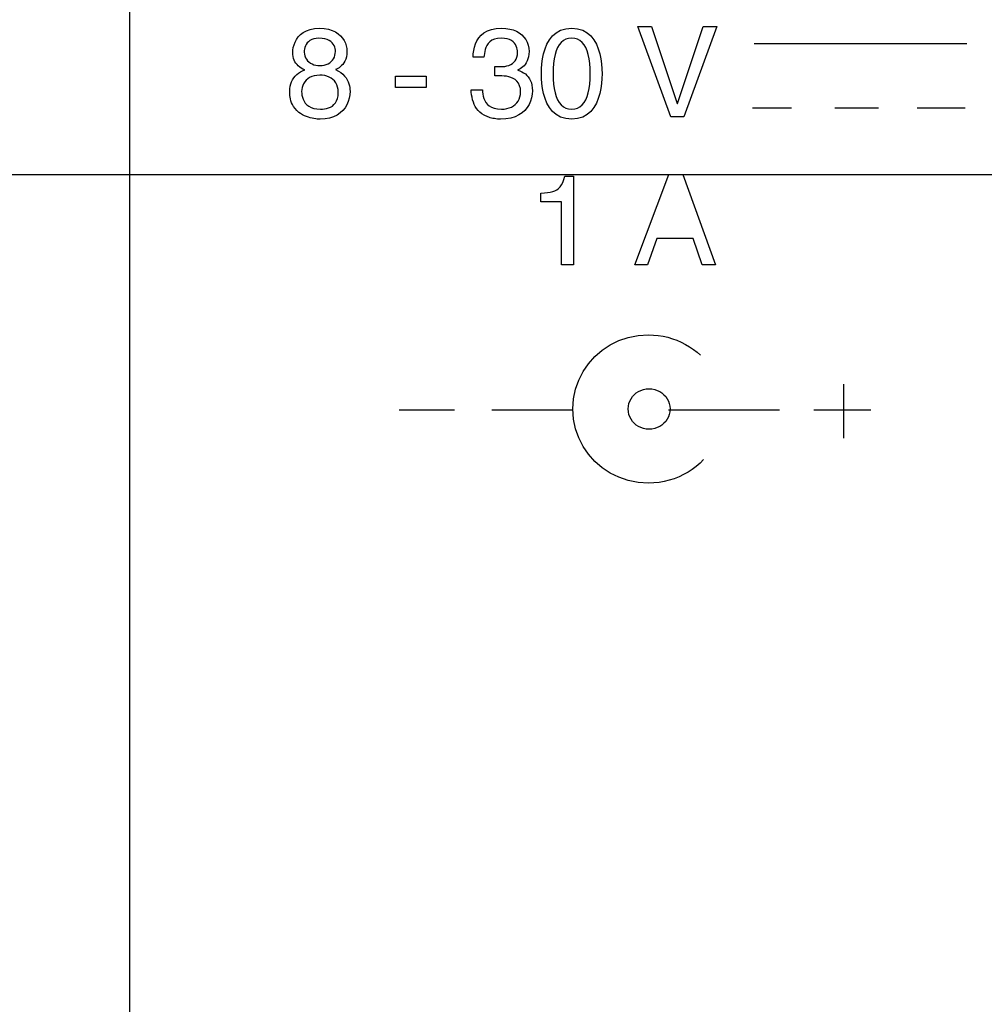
# Model space of a CAD drawing. Header units: inches. Extents: x 0 to 34, y 0 to 22.
# Tile 20 of 39: x 12.07 to 12.815, y 17.545 to 18.306. Entities that reach past the tile are written whole.
import ezdxf

# ---------------------------------------------------------------- set-up
doc = ezdxf.new("R2010")
doc.units = ezdxf.units.IN
doc.header["$LTSCALE"] = 1.87
doc.header["$MEASUREMENT"] = 0
doc.layers.get('0').update_dxf_attribs({"linetype": 'CONTINUOUS'})
for name, color, linetype in [('DATUMCURVES', 7, 'CONTINUOUS'), ('DETAIL', 7, 'CONTINUOUS'), ('DIMENSIONS', 7, 'CONTINUOUS')]:
    doc.layers.add(name, color=color, linetype=linetype)
doc.styles.get("Standard").update_dxf_attribs({"font": 'txt', "width": 0.8})
doc.dimstyles.new('DIMSTYLE_1', dxfattribs={"dimtxt": 0.125, "dimasz": 0.18, "dimexe": 0.18, "dimexo": 0.0625, "dimgap": 0.09, "dimtad": 0, "dimtih": 1, "dimtoh": 1, "dimzin": 4, "dimdsep": 46, "dimtxsty": 'STANDARD', "dimblk": '_FILLED', "dimblk1": '_FILLED', "dimblk2": '_FILLED', "dimcen": 0.09, "dimadec": 0, "dimazin": 0, "dimtfac": 1, "dimtofl": 0, "dimtmove": 0, "dimatfit": 3, "dimldrblk": '_FILLED', "dimfxl": 1, "dimtolj": 1, "dimtzin": 4, "dimarcsym": 0})
doc.dimstyles.get("Standard").update_dxf_attribs({"dimtxt": 0.125, "dimasz": 0.18, "dimexe": 0.18, "dimexo": 0.0625, "dimgap": 0.09, "dimtad": 0, "dimtih": 1, "dimtoh": 1, "dimdec": 3, "dimzin": 4, "dimdsep": 46, "dimtxsty": 'STANDARD', "dimblk": '_FILLED', "dimblk1": '_FILLED', "dimblk2": '_FILLED', "dimcen": 0.09, "dimadec": 0, "dimazin": 0, "dimtol": 1, "dimtp": 0.01, "dimtm": 0.01, "dimtfac": 1, "dimtdec": 3, "dimtofl": 0, "dimtmove": 0, "dimatfit": 3, "dimldrblk": '_FILLED', "dimfxl": 1, "dimtolj": 1, "dimtzin": 4, "dimarcsym": 0})

# ---------------------------------------------------------------- blocks, each defined once
blk = doc.blocks.new('*D15')
at = {"layer": 'DIMENSIONS', "color": 2, "linetype": 'CONTINUOUS'}
blk.add_line((13.56837, 18.18565), (11.17706, 18.18565), dxfattribs=at)
at = {"layer": 'DIMENSIONS', "color": 2, "linetype": 'CONTINUOUS', "insert": (10.91456, 18.24815), "char_height": 0.125, "width": 0.6, "attachment_point": 3, "line_spacing_factor": 0.9}
blk.add_mtext('1.18\\P[29.9]', dxfattribs=at)
blk = doc.blocks.new('_FILLED')
at = {"color": 0, "linetype": 'BYBLOCK'}
blk.add_solid([(0, 0), (-1, 0.1736), (-1, -0.1736)], dxfattribs=at)
blk = doc.blocks.new('*D17')
at = {"layer": 'DIMENSIONS', "color": 2, "linetype": 'CONTINUOUS'}
blk.add_line((13.7377, 16.35115), (11.17706, 16.35115), dxfattribs=at)
at = {"layer": 'DIMENSIONS', "color": 2, "linetype": 'CONTINUOUS', "insert": (10.91456, 16.41365), "char_height": 0.125, "width": 0.6, "attachment_point": 3, "line_spacing_factor": 0.9}
blk.add_mtext('3.01\\P[76.5]', dxfattribs=at)

msp = doc.modelspace()

# ---------------------------------------------------------------- linework, layer by layer
at = {"color": 7, "linetype": 'CONTINUOUS'}
msp.add_line((12.1543, 19.17115), (12.1543, 15.29815), dxfattribs=at)
at = {"layer": 'DATUMCURVES', "color": 40, "linetype": 'CONTINUOUS'}
for p, q in [((12.28657, 18.294), (12.28868, 18.29561)), ((12.28868, 18.29561), (12.29119, 18.29697)), ((12.29119, 18.29697), (12.29411, 18.298)), ((12.29411, 18.298), (12.29748, 18.29867)), ((12.29748, 18.29867), (12.30132, 18.2989)), ((12.30132, 18.2989), (12.30492, 18.29871)), ((12.30492, 18.29871), (12.30815, 18.29815)), ((12.30815, 18.29815), (12.31102, 18.29727)), ((12.31102, 18.29727), (12.31353, 18.29611)), ((12.31353, 18.29611), (12.31571, 18.2947)), ((12.42837, 18.29533), (12.43105, 18.29682)), ((12.43105, 18.29682), (12.43421, 18.29794)), ((12.43421, 18.29794), (12.43788, 18.29865)), ((12.43788, 18.29865), (12.44209, 18.2989)), ((12.44209, 18.2989), (12.44529, 18.29875)), ((12.44529, 18.29875), (12.44825, 18.29829)), ((12.44825, 18.29829), (12.45097, 18.29755)), ((12.45097, 18.29755), (12.45345, 18.29655)), ((12.45345, 18.29655), (12.45566, 18.2953)), ((12.4842, 18.29541), (12.48759, 18.29729)), ((12.48759, 18.29729), (12.49156, 18.29848)), ((12.49156, 18.29848), (12.49615, 18.2989)), ((12.49615, 18.2989), (12.50074, 18.29848)), ((12.50074, 18.29848), (12.50471, 18.29729)), ((12.50471, 18.29729), (12.5081, 18.29541)), ((12.57276, 18.23052), (12.54728, 18.30036)), ((12.54728, 18.30036), (12.55778, 18.30036)), ((12.55778, 18.30036), (12.57772, 18.24082)), ((12.57792, 18.24082), (12.59766, 18.30036)), ((12.60826, 18.30036), (12.58278, 18.23052)), ((12.59766, 18.30036), (12.60826, 18.30036)), ((12.28153, 18.28605), (12.28234, 18.28815)), ((12.28234, 18.28815), (12.28342, 18.29021)), ((12.28342, 18.29021), (12.28483, 18.29218)), ((12.28483, 18.29218), (12.28657, 18.294)), ((12.29266, 18.28852), (12.29171, 18.28751)), ((12.29381, 18.28942), (12.29266, 18.28852)), ((12.29519, 18.29016), (12.29381, 18.28942)), ((12.29681, 18.29073), (12.29519, 18.29016)), ((12.29869, 18.29109), (12.29681, 18.29073)), ((12.30083, 18.29122), (12.29869, 18.29109)), ((12.30319, 18.2911), (12.30083, 18.29122)), ((12.30525, 18.29075), (12.30319, 18.2911)), ((12.30705, 18.29021), (12.30525, 18.29075)), ((12.30859, 18.2895), (12.30705, 18.29021)), ((12.30988, 18.28865), (12.30859, 18.2895)), ((12.31096, 18.28768), (12.30988, 18.28865)), ((12.31571, 18.2947), (12.31756, 18.29309)), ((12.31756, 18.29309), (12.31909, 18.29131)), ((12.31909, 18.29131), (12.32032, 18.2894)), ((12.32032, 18.2894), (12.32126, 18.28741)), ((12.42174, 18.28678), (12.42285, 18.28921)), ((12.42285, 18.28921), (12.4243, 18.29147)), ((12.4243, 18.29147), (12.42613, 18.29353)), ((12.42613, 18.29353), (12.42837, 18.29533)), ((12.43293, 18.28847), (12.43164, 18.28714)), ((12.43455, 18.28959), (12.43293, 18.28847)), ((12.43652, 18.29046), (12.43455, 18.28959)), ((12.4389, 18.29102), (12.43652, 18.29046)), ((12.44171, 18.29122), (12.4389, 18.29102)), ((12.4441, 18.29108), (12.44171, 18.29122)), ((12.44619, 18.2907), (12.4441, 18.29108)), ((12.44799, 18.29011), (12.44619, 18.2907)), ((12.44952, 18.28933), (12.44799, 18.29011)), ((12.45081, 18.2884), (12.44952, 18.28933)), ((12.45186, 18.28735), (12.45081, 18.2884)), ((12.45566, 18.2953), (12.45761, 18.29381)), ((12.45761, 18.29381), (12.45928, 18.2921)), ((12.45928, 18.2921), (12.46067, 18.2902)), ((12.46067, 18.2902), (12.46177, 18.28811)), ((12.46177, 18.28811), (12.46256, 18.28585)), ((12.47706, 18.28667), (12.47897, 18.29001)), ((12.47897, 18.29001), (12.48134, 18.29295)), ((12.48134, 18.29295), (12.4842, 18.29541)), ((12.48807, 18.28791), (12.48659, 18.2861)), ((12.48977, 18.28934), (12.48807, 18.28791)), ((12.49168, 18.29038), (12.48977, 18.28934)), ((12.4938, 18.29101), (12.49168, 18.29038)), ((12.49615, 18.29122), (12.4938, 18.29101)), ((12.49849, 18.29101), (12.49615, 18.29122)), ((12.50062, 18.29038), (12.49849, 18.29101)), ((12.50253, 18.28934), (12.50062, 18.29038)), ((12.50422, 18.28791), (12.50253, 18.28934)), ((12.5057, 18.2861), (12.50422, 18.28791)), ((12.5081, 18.29541), (12.51096, 18.29295)), ((12.51096, 18.29295), (12.51332, 18.29001)), ((12.51332, 18.29001), (12.51524, 18.28667)), ((12.28059, 18.28012), (12.28069, 18.28199)), ((12.28069, 18.28199), (12.28099, 18.28398)), ((12.28099, 18.28398), (12.28153, 18.28605)), ((12.2895, 18.28165), (12.28945, 18.28052)), ((12.28945, 18.28052), (12.28957, 18.27894)), ((12.28966, 18.28283), (12.2895, 18.28165)), ((12.28994, 18.28404), (12.28966, 18.28283)), ((12.29037, 18.28524), (12.28994, 18.28404)), ((12.29095, 18.2864), (12.29037, 18.28524)), ((12.29171, 18.28751), (12.29095, 18.2864)), ((12.31182, 18.28662), (12.31096, 18.28768)), ((12.3125, 18.28551), (12.31182, 18.28662)), ((12.31299, 18.28436), (12.3125, 18.28551)), ((12.31332, 18.28321), (12.31299, 18.28436)), ((12.31351, 18.28208), (12.31332, 18.28321)), ((12.31347, 18.27947), (12.31357, 18.281)), ((12.31357, 18.281), (12.31351, 18.28208)), ((12.32126, 18.28741), (12.32191, 18.28537)), ((12.32191, 18.28537), (12.3223, 18.28331)), ((12.3223, 18.28331), (12.32242, 18.28129)), ((12.32242, 18.28129), (12.32231, 18.27897)), ((12.4201, 18.27907), (12.4204, 18.28167)), ((12.4204, 18.28167), (12.42093, 18.28425)), ((12.42093, 18.28425), (12.42174, 18.28678)), ((12.42891, 18.28083), (12.42865, 18.27927)), ((12.4293, 18.28245), (12.42891, 18.28083)), ((12.42986, 18.28408), (12.4293, 18.28245)), ((12.43063, 18.28566), (12.42986, 18.28408)), ((12.43164, 18.28714), (12.43063, 18.28566)), ((12.4527, 18.28622), (12.45186, 18.28735)), ((12.45334, 18.28503), (12.4527, 18.28622)), ((12.45381, 18.28383), (12.45334, 18.28503)), ((12.45412, 18.28264), (12.45381, 18.28383)), ((12.45429, 18.28149), (12.45412, 18.28264)), ((12.45422, 18.2784), (12.45435, 18.28042)), ((12.45435, 18.28042), (12.45429, 18.28149)), ((12.46256, 18.28585), (12.46304, 18.28345)), ((12.46304, 18.28345), (12.4632, 18.2809)), ((12.4632, 18.2809), (12.4631, 18.27881)), ((12.47442, 18.2792), (12.47555, 18.28304)), ((12.47555, 18.28304), (12.47706, 18.28667)), ((12.48424, 18.28139), (12.48337, 18.27851)), ((12.48531, 18.28392), (12.48424, 18.28139)), ((12.48659, 18.2861), (12.48531, 18.28392)), ((12.50698, 18.28392), (12.5057, 18.2861)), ((12.50805, 18.28139), (12.50698, 18.28392)), ((12.50892, 18.27851), (12.50805, 18.28139)), ((12.51524, 18.28667), (12.51674, 18.28304)), ((12.51674, 18.28304), (12.51788, 18.2792)), ((12.63713, 18.28724), (12.80146, 18.28724)), ((12.28066, 18.27856), (12.28059, 18.28012)), ((12.28087, 18.27707), (12.28066, 18.27856)), ((12.28122, 18.27565), (12.28087, 18.27707)), ((12.28169, 18.27432), (12.28122, 18.27565)), ((12.2823, 18.27306), (12.28169, 18.27432)), ((12.28303, 18.27189), (12.2823, 18.27306)), ((12.28957, 18.27894), (12.2899, 18.27748)), ((12.2899, 18.27748), (12.29044, 18.27613)), ((12.29044, 18.27613), (12.29117, 18.2749)), ((12.29117, 18.2749), (12.29206, 18.27379)), ((12.29206, 18.27379), (12.2931, 18.27282)), ((12.2931, 18.27282), (12.29427, 18.27198)), ((12.30913, 18.27225), (12.31027, 18.27317)), ((12.31027, 18.27317), (12.31125, 18.27422)), ((12.31125, 18.27422), (12.31206, 18.27538)), ((12.31206, 18.27538), (12.31271, 18.27666)), ((12.31271, 18.27666), (12.31319, 18.27802)), ((12.31319, 18.27802), (12.31347, 18.27947)), ((12.32082, 18.27354), (12.32005, 18.27217)), ((12.32148, 18.27512), (12.32082, 18.27354)), ((12.32198, 18.27692), (12.32148, 18.27512)), ((12.32231, 18.27897), (12.32198, 18.27692)), ((12.42001, 18.27653), (12.4201, 18.27907)), ((12.42837, 18.27653), (12.42001, 18.27653)), ((12.42849, 18.27782), (12.42837, 18.27653)), ((12.42865, 18.27927), (12.42849, 18.27782)), ((12.45146, 18.27257), (12.45244, 18.27371)), ((12.45244, 18.27371), (12.45324, 18.27506)), ((12.45324, 18.27506), (12.45384, 18.27662)), ((12.45384, 18.27662), (12.45422, 18.2784)), ((12.46176, 18.27362), (12.46103, 18.27223)), ((12.46236, 18.27517), (12.46176, 18.27362)), ((12.46281, 18.2769), (12.46236, 18.27517)), ((12.4631, 18.27881), (12.46281, 18.2769)), ((12.47308, 18.27132), (12.47361, 18.27526)), ((12.47361, 18.27526), (12.47442, 18.2792)), ((12.4827, 18.27529), (12.48222, 18.27176)), ((12.48337, 18.27851), (12.4827, 18.27529)), ((12.50959, 18.27529), (12.50892, 18.27851)), ((12.51007, 18.27176), (12.50959, 18.27529)), ((12.51788, 18.2792), (12.51869, 18.27526)), ((12.51869, 18.27526), (12.51922, 18.27132)), ((12.28388, 18.27081), (12.28303, 18.27189)), ((12.28485, 18.26982), (12.28388, 18.27081)), ((12.28593, 18.26892), (12.28485, 18.26982)), ((12.28499, 18.26415), (12.28648, 18.26513)), ((12.28713, 18.26812), (12.28593, 18.26892)), ((12.28648, 18.26513), (12.2881, 18.26602)), ((12.28843, 18.26741), (12.28713, 18.26812)), ((12.2881, 18.26602), (12.28984, 18.2668)), ((12.28984, 18.2668), (12.28843, 18.26741)), ((12.29427, 18.27198), (12.29555, 18.27129)), ((12.29555, 18.27129), (12.29692, 18.27074)), ((12.29692, 18.27074), (12.29837, 18.27034)), ((12.29837, 18.27034), (12.29987, 18.27009)), ((12.29987, 18.27009), (12.30141, 18.27001)), ((12.30141, 18.27001), (12.30321, 18.27011)), ((12.30321, 18.27011), (12.30488, 18.27039)), ((12.30488, 18.27039), (12.30643, 18.27085)), ((12.30643, 18.27085), (12.30785, 18.27148)), ((12.30785, 18.27148), (12.30913, 18.27225)), ((12.31447, 18.26732), (12.31367, 18.2669)), ((12.31367, 18.2669), (12.31583, 18.26585)), ((12.31537, 18.26782), (12.31447, 18.26732)), ((12.31631, 18.26842), (12.31537, 18.26782)), ((12.31583, 18.26585), (12.31771, 18.26467)), ((12.31728, 18.26914), (12.31631, 18.26842)), ((12.31825, 18.26999), (12.31728, 18.26914)), ((12.31918, 18.271), (12.31825, 18.26999)), ((12.32005, 18.27217), (12.31918, 18.271)), ((12.43684, 18.26203), (12.43684, 18.26942)), ((12.43684, 18.26942), (12.43758, 18.26938)), ((12.43758, 18.26938), (12.43795, 18.26935)), ((12.43795, 18.26935), (12.43908, 18.26929)), ((12.43908, 18.26929), (12.43945, 18.26928)), ((12.43945, 18.26928), (12.43983, 18.26926)), ((12.43983, 18.26926), (12.44058, 18.26924)), ((12.44058, 18.26924), (12.44095, 18.26924)), ((12.44095, 18.26924), (12.44131, 18.26923)), ((12.44131, 18.26923), (12.44296, 18.26929)), ((12.44296, 18.26929), (12.44458, 18.26947)), ((12.44458, 18.26947), (12.44614, 18.26978)), ((12.44614, 18.26978), (12.44763, 18.27023)), ((12.44763, 18.27023), (12.44903, 18.27084)), ((12.44903, 18.27084), (12.45031, 18.27161)), ((12.45031, 18.27161), (12.45146, 18.27257)), ((12.4554, 18.26715), (12.45445, 18.2668)), ((12.45445, 18.2668), (12.45445, 18.26661)), ((12.45445, 18.26661), (12.45606, 18.26602)), ((12.45638, 18.26764), (12.4554, 18.26715)), ((12.45606, 18.26602), (12.45759, 18.26532)), ((12.45738, 18.26826), (12.45638, 18.26764)), ((12.45836, 18.26903), (12.45738, 18.26826)), ((12.45759, 18.26532), (12.45902, 18.2645)), ((12.45931, 18.26994), (12.45836, 18.26903)), ((12.46021, 18.27101), (12.45931, 18.26994)), ((12.46103, 18.27223), (12.46021, 18.27101)), ((12.47271, 18.26379), (12.47279, 18.26746)), ((12.47279, 18.26746), (12.47308, 18.27132)), ((12.48194, 18.26792), (12.48185, 18.26379)), ((12.48222, 18.27176), (12.48194, 18.26792)), ((12.51035, 18.26792), (12.51007, 18.27176)), ((12.51045, 18.26379), (12.51035, 18.26792)), ((12.51922, 18.27132), (12.51951, 18.26746)), ((12.51951, 18.26746), (12.51959, 18.26379)), ((12.27906, 18.25588), (12.27966, 18.25755)), ((12.27966, 18.25755), (12.28043, 18.25909)), ((12.28043, 18.25909), (12.28135, 18.26053)), ((12.28135, 18.26053), (12.28242, 18.26184)), ((12.28242, 18.26184), (12.28364, 18.26305)), ((12.28364, 18.26305), (12.28499, 18.26415)), ((12.29084, 18.25866), (12.28978, 18.25742)), ((12.29211, 18.25978), (12.29084, 18.25866)), ((12.29357, 18.26074), (12.29211, 18.25978)), ((12.29524, 18.26153), (12.29357, 18.26074)), ((12.29712, 18.26212), (12.29524, 18.26153)), ((12.29921, 18.26249), (12.29712, 18.26212)), ((12.30151, 18.26261), (12.29921, 18.26249)), ((12.30342, 18.26253), (12.30151, 18.26261)), ((12.30526, 18.26227), (12.30342, 18.26253)), ((12.30701, 18.26183), (12.30526, 18.26227)), ((12.30865, 18.26121), (12.30701, 18.26183)), ((12.31016, 18.26041), (12.30865, 18.26121)), ((12.31153, 18.25942), (12.31016, 18.26041)), ((12.31273, 18.25823), (12.31153, 18.25942)), ((12.31376, 18.25685), (12.31273, 18.25823)), ((12.31771, 18.26467), (12.31932, 18.26338)), ((12.31932, 18.26338), (12.32068, 18.262)), ((12.32068, 18.262), (12.32181, 18.26055)), ((12.32181, 18.26055), (12.32273, 18.25905)), ((12.32273, 18.25905), (12.32346, 18.25753)), ((12.32346, 18.25753), (12.32401, 18.256)), ((12.35993, 18.25309), (12.35993, 18.26184)), ((12.35993, 18.26184), (12.38376, 18.26184)), ((12.38376, 18.26184), (12.38376, 18.25309)), ((12.43716, 18.26203), (12.43684, 18.26203)), ((12.43911, 18.26209), (12.43716, 18.26203)), ((12.43944, 18.26211), (12.43911, 18.26209)), ((12.43977, 18.26212), (12.43944, 18.26211)), ((12.44009, 18.26212), (12.43977, 18.26212)), ((12.44041, 18.26213), (12.44009, 18.26212)), ((12.44073, 18.26213), (12.44041, 18.26213)), ((12.44227, 18.2621), (12.44073, 18.26213)), ((12.44394, 18.262), (12.44227, 18.2621)), ((12.44569, 18.26179), (12.44394, 18.262)), ((12.44746, 18.26143), (12.44569, 18.26179)), ((12.44922, 18.2609), (12.44746, 18.26143)), ((12.4509, 18.26016), (12.44922, 18.2609)), ((12.45246, 18.25918), (12.4509, 18.26016)), ((12.45385, 18.25794), (12.45246, 18.25918)), ((12.45501, 18.25638), (12.45385, 18.25794)), ((12.45902, 18.2645), (12.46034, 18.26355)), ((12.46034, 18.26355), (12.46154, 18.26247)), ((12.46154, 18.26247), (12.46262, 18.26125)), ((12.46262, 18.26125), (12.46356, 18.25989)), ((12.46356, 18.25989), (12.46435, 18.25838)), ((12.46435, 18.25838), (12.46498, 18.2567)), ((12.47279, 18.26011), (12.47271, 18.26379)), ((12.47308, 18.25625), (12.47279, 18.26011)), ((12.48185, 18.26379), (12.48194, 18.25965)), ((12.48194, 18.25965), (12.48222, 18.25581)), ((12.51007, 18.25581), (12.51035, 18.25965)), ((12.51035, 18.25965), (12.51045, 18.26379)), ((12.51951, 18.26011), (12.51922, 18.25625)), ((12.51959, 18.26379), (12.51951, 18.26011)), ((12.27826, 18.25016), (12.27835, 18.25219)), ((12.27827, 18.24926), (12.27826, 18.25016)), ((12.27835, 18.25219), (12.27862, 18.2541)), ((12.27862, 18.2541), (12.27906, 18.25588)), ((12.2875, 18.25155), (12.2874, 18.24997)), ((12.2874, 18.24997), (12.28746, 18.24856)), ((12.28778, 18.2531), (12.2875, 18.25155)), ((12.28825, 18.25461), (12.28778, 18.2531)), ((12.28892, 18.25606), (12.28825, 18.25461)), ((12.28978, 18.25742), (12.28892, 18.25606)), ((12.31459, 18.25527), (12.31376, 18.25685)), ((12.3152, 18.25348), (12.31459, 18.25527)), ((12.31558, 18.25149), (12.3152, 18.25348)), ((12.31571, 18.24929), (12.31558, 18.25149)), ((12.32401, 18.256), (12.32441, 18.25449)), ((12.32441, 18.25449), (12.32467, 18.25302)), ((12.32467, 18.25302), (12.32481, 18.2516)), ((12.32486, 18.25026), (12.32471, 18.24753)), ((12.32481, 18.2516), (12.32486, 18.25026)), ((12.38376, 18.25309), (12.35993, 18.25309)), ((12.41854, 18.24946), (12.41836, 18.25143)), ((12.41836, 18.25143), (12.42721, 18.25143)), ((12.42721, 18.25143), (12.42731, 18.24978)), ((12.45591, 18.2545), (12.45501, 18.25638)), ((12.45648, 18.25224), (12.45591, 18.2545)), ((12.45669, 18.24958), (12.45648, 18.25224)), ((12.46498, 18.2567), (12.46544, 18.25486)), ((12.46544, 18.25486), (12.46573, 18.25284)), ((12.46583, 18.25065), (12.46568, 18.24787)), ((12.46573, 18.25284), (12.46583, 18.25065)), ((12.47361, 18.25231), (12.47308, 18.25625)), ((12.47442, 18.24837), (12.47361, 18.25231)), ((12.48222, 18.25581), (12.4827, 18.25228)), ((12.4827, 18.25228), (12.48337, 18.24907)), ((12.50892, 18.24907), (12.50959, 18.25228)), ((12.50959, 18.25228), (12.51007, 18.25581)), ((12.51869, 18.25231), (12.51788, 18.24837)), ((12.51922, 18.25625), (12.51869, 18.25231)), ((12.27829, 18.2482), (12.27827, 18.24926)), ((12.27837, 18.24701), (12.27829, 18.2482)), ((12.27852, 18.24572), (12.27837, 18.24701)), ((12.27877, 18.24433), (12.27852, 18.24572)), ((12.27914, 18.24288), (12.27877, 18.24433)), ((12.27965, 18.24139), (12.27914, 18.24288)), ((12.28746, 18.24856), (12.28766, 18.24707)), ((12.28766, 18.24707), (12.28801, 18.24555)), ((12.28801, 18.24555), (12.28855, 18.24402)), ((12.28855, 18.24402), (12.28929, 18.24253)), ((12.28929, 18.24253), (12.29025, 18.24112)), ((12.31354, 18.24118), (12.31444, 18.24276)), ((12.31444, 18.24276), (12.31513, 18.24462)), ((12.31513, 18.24462), (12.31556, 18.24679)), ((12.31556, 18.24679), (12.31571, 18.24929)), ((12.32351, 18.24225), (12.32244, 18.23978)), ((12.32426, 18.24485), (12.32351, 18.24225)), ((12.32471, 18.24753), (12.32426, 18.24485)), ((12.41879, 18.24751), (12.41854, 18.24946)), ((12.41913, 18.24558), (12.41879, 18.24751)), ((12.41958, 18.24369), (12.41913, 18.24558)), ((12.42014, 18.24186), (12.41958, 18.24369)), ((12.42731, 18.24978), (12.42751, 18.24808)), ((12.42751, 18.24808), (12.42782, 18.24637)), ((12.42782, 18.24637), (12.42829, 18.24467)), ((12.42829, 18.24467), (12.42895, 18.24303)), ((12.42895, 18.24303), (12.42984, 18.24148)), ((12.45375, 18.24126), (12.45477, 18.24265)), ((12.45477, 18.24265), (12.45559, 18.24419)), ((12.45559, 18.24419), (12.45619, 18.24587)), ((12.45619, 18.24587), (12.45656, 18.24766)), ((12.45656, 18.24766), (12.45669, 18.24958)), ((12.46443, 18.2425), (12.46332, 18.23998)), ((12.46521, 18.24514), (12.46443, 18.2425)), ((12.46568, 18.24787), (12.46521, 18.24514)), ((12.47555, 18.24453), (12.47442, 18.24837)), ((12.47706, 18.2409), (12.47555, 18.24453)), ((12.48337, 18.24907), (12.48424, 18.24619)), ((12.48424, 18.24619), (12.48531, 18.24365)), ((12.48531, 18.24365), (12.48659, 18.24147)), ((12.5057, 18.24147), (12.50698, 18.24365)), ((12.50698, 18.24365), (12.50805, 18.24619)), ((12.50805, 18.24619), (12.50892, 18.24907)), ((12.51674, 18.24453), (12.51524, 18.2409)), ((12.51788, 18.24837), (12.51674, 18.24453)), ((12.28034, 18.23986), (12.27965, 18.24139)), ((12.28122, 18.23833), (12.28034, 18.23986)), ((12.28232, 18.23682), (12.28122, 18.23833)), ((12.28366, 18.23534), (12.28232, 18.23682)), ((12.28527, 18.23392), (12.28366, 18.23534)), ((12.29025, 18.24112), (12.29146, 18.23982)), ((12.29146, 18.23982), (12.29294, 18.23867)), ((12.29294, 18.23867), (12.29471, 18.23772)), ((12.29471, 18.23772), (12.29679, 18.23699)), ((12.29679, 18.23699), (12.29922, 18.23652)), ((12.29922, 18.23652), (12.302, 18.23636)), ((12.302, 18.23636), (12.30357, 18.23641)), ((12.30357, 18.23641), (12.30517, 18.23657)), ((12.30517, 18.23657), (12.30677, 18.23687)), ((12.30677, 18.23687), (12.30832, 18.23733)), ((12.30832, 18.23733), (12.3098, 18.23797)), ((12.3098, 18.23797), (12.31119, 18.23881)), ((12.31119, 18.23881), (12.31244, 18.23987)), ((12.31244, 18.23987), (12.31354, 18.24118)), ((12.31934, 18.23534), (12.31728, 18.23345)), ((12.32105, 18.23746), (12.31934, 18.23534)), ((12.32244, 18.23978), (12.32105, 18.23746)), ((12.42084, 18.2401), (12.42014, 18.24186)), ((12.42168, 18.23841), (12.42084, 18.2401)), ((12.42268, 18.23682), (12.42168, 18.23841)), ((12.42385, 18.23534), (12.42268, 18.23682)), ((12.42522, 18.23398), (12.42385, 18.23534)), ((12.42984, 18.24148), (12.43098, 18.24007)), ((12.43098, 18.24007), (12.43242, 18.23884)), ((12.43242, 18.23884), (12.43419, 18.23781)), ((12.43419, 18.23781), (12.43632, 18.23703)), ((12.43632, 18.23703), (12.43884, 18.23653)), ((12.43884, 18.23653), (12.4418, 18.23636)), ((12.4418, 18.23636), (12.44393, 18.23647)), ((12.44393, 18.23647), (12.44594, 18.23679)), ((12.44594, 18.23679), (12.44782, 18.23731)), ((12.44782, 18.23731), (12.44955, 18.23803)), ((12.44955, 18.23803), (12.45112, 18.23894)), ((12.45112, 18.23894), (12.45253, 18.24001)), ((12.45253, 18.24001), (12.45375, 18.24126)), ((12.46005, 18.23546), (12.45788, 18.23354)), ((12.46186, 18.23762), (12.46005, 18.23546)), ((12.46332, 18.23998), (12.46186, 18.23762)), ((12.47897, 18.23756), (12.47706, 18.2409)), ((12.48134, 18.23461), (12.47897, 18.23756)), ((12.48659, 18.24147), (12.48807, 18.23966)), ((12.48807, 18.23966), (12.48977, 18.23823)), ((12.48977, 18.23823), (12.49168, 18.2372)), ((12.49168, 18.2372), (12.4938, 18.23657)), ((12.4938, 18.23657), (12.49615, 18.23636)), ((12.49615, 18.23636), (12.49849, 18.23657)), ((12.49849, 18.23657), (12.50062, 18.2372)), ((12.50062, 18.2372), (12.50253, 18.23823)), ((12.50253, 18.23823), (12.50422, 18.23966)), ((12.50422, 18.23966), (12.5057, 18.24147)), ((12.51332, 18.23756), (12.51096, 18.23461)), ((12.51524, 18.2409), (12.51332, 18.23756)), ((12.57772, 18.24082), (12.57792, 18.24082)), ((12.63596, 18.23746), (12.66606, 18.23746)), ((12.69963, 18.23746), (12.73318, 18.23746)), ((12.76328, 18.23746), (12.80032, 18.23746)), ((12.28666, 18.23292), (12.28527, 18.23392)), ((12.28811, 18.23205), (12.28666, 18.23292)), ((12.2896, 18.23129), (12.28811, 18.23205)), ((12.2911, 18.23066), (12.2896, 18.23129)), ((12.29261, 18.23012), (12.2911, 18.23066)), ((12.2941, 18.22969), (12.29261, 18.23012)), ((12.29556, 18.22934), (12.2941, 18.22969)), ((12.29697, 18.22908), (12.29556, 18.22934)), ((12.2983, 18.22889), (12.29697, 18.22908)), ((12.29955, 18.22876), (12.2983, 18.22889)), ((12.30069, 18.22869), (12.29955, 18.22876)), ((12.3017, 18.22867), (12.30069, 18.22869)), ((12.30555, 18.22888), (12.3017, 18.22867)), ((12.30903, 18.2295), (12.30555, 18.22888)), ((12.31213, 18.23049), (12.30903, 18.2295)), ((12.31488, 18.23182), (12.31213, 18.23049)), ((12.31728, 18.23345), (12.31488, 18.23182)), ((12.42679, 18.23276), (12.42522, 18.23398)), ((12.42857, 18.23168), (12.42679, 18.23276)), ((12.42942, 18.23126), (12.42857, 18.23168)), ((12.4303, 18.23085), (12.42942, 18.23126)), ((12.43123, 18.23047), (12.4303, 18.23085)), ((12.4322, 18.23012), (12.43123, 18.23047)), ((12.4332, 18.2298), (12.4322, 18.23012)), ((12.43424, 18.22952), (12.4332, 18.2298)), ((12.43531, 18.22927), (12.43424, 18.22952)), ((12.43643, 18.22906), (12.43531, 18.22927)), ((12.43757, 18.22889), (12.43643, 18.22906)), ((12.43875, 18.22877), (12.43757, 18.22889)), ((12.43997, 18.22869), (12.43875, 18.22877)), ((12.44122, 18.22867), (12.43997, 18.22869)), ((12.44536, 18.22888), (12.44122, 18.22867)), ((12.44909, 18.22952), (12.44536, 18.22888)), ((12.45241, 18.23053), (12.44909, 18.22952)), ((12.45534, 18.23188), (12.45241, 18.23053)), ((12.45788, 18.23354), (12.45534, 18.23188)), ((12.4842, 18.23216), (12.48134, 18.23461)), ((12.48759, 18.23028), (12.4842, 18.23216)), ((12.49156, 18.22909), (12.48759, 18.23028)), ((12.49615, 18.22867), (12.49156, 18.22909)), ((12.50074, 18.22909), (12.49615, 18.22867)), ((12.50471, 18.23028), (12.50074, 18.22909)), ((12.5081, 18.23216), (12.50471, 18.23028)), ((12.51096, 18.23461), (12.5081, 18.23216)), ((12.58278, 18.23052), (12.57276, 18.23052)), ((12.48926, 18.17975), (12.49008, 18.18196)), ((12.49008, 18.18196), (12.4908, 18.18455)), ((12.4908, 18.18455), (12.49751, 18.18455)), ((12.49751, 18.18455), (12.49751, 18.11616)), ((12.54503, 18.11616), (12.5713, 18.18601)), ((12.5713, 18.18601), (12.582, 18.18601)), ((12.582, 18.18601), (12.60729, 18.11616)), ((12.48322, 18.17335), (12.48474, 18.17413)), ((12.48474, 18.17413), (12.48609, 18.17512)), ((12.48609, 18.17512), (12.48729, 18.17637)), ((12.48729, 18.17637), (12.48834, 18.1779)), ((12.48834, 18.1779), (12.48926, 18.17975)), ((12.47241, 18.17152), (12.47505, 18.17172)), ((12.47241, 18.16471), (12.47241, 18.17152)), ((12.47505, 18.17172), (12.47744, 18.17197)), ((12.47744, 18.17197), (12.47958, 18.17231)), ((12.47958, 18.17231), (12.4815, 18.17275)), ((12.4815, 18.17275), (12.48322, 18.17335)), ((12.48836, 18.16471), (12.47241, 18.16471)), ((12.48836, 18.11616), (12.48836, 18.16471)), ((12.56205, 18.13649), (12.55476, 18.11616)), ((12.59007, 18.13649), (12.56205, 18.13649)), ((12.59698, 18.11616), (12.59007, 18.13649)), ((12.49751, 18.11616), (12.48836, 18.11616)), ((12.55476, 18.11616), (12.54503, 18.11616)), ((12.60729, 18.11616), (12.59698, 18.11616)), ((12.53268, 18.05752), (12.5399, 18.05997)), ((12.5399, 18.05997), (12.5475, 18.0615)), ((12.5475, 18.0615), (12.55544, 18.06202)), ((12.55544, 18.06202), (12.55931, 18.06189)), ((12.55931, 18.06189), (12.56311, 18.06153)), ((12.56311, 18.06153), (12.56685, 18.06093)), ((12.56685, 18.06093), (12.57049, 18.0601)), ((12.57049, 18.0601), (12.57405, 18.05905)), ((12.51972, 18.05008), (12.52593, 18.0542)), ((12.52593, 18.0542), (12.53268, 18.05752)), ((12.57405, 18.05905), (12.57751, 18.05779)), ((12.57751, 18.05779), (12.58086, 18.05633)), ((12.58086, 18.05633), (12.58409, 18.05467)), ((12.58409, 18.05467), (12.58721, 18.05282)), ((12.58721, 18.05282), (12.59019, 18.0508)), ((12.50916, 18.03974), (12.5141, 18.04524)), ((12.5141, 18.04524), (12.51972, 18.05008)), ((12.59019, 18.0508), (12.59303, 18.0486)), ((12.59303, 18.0486), (12.59573, 18.04623)), ((12.50496, 18.03364), (12.50916, 18.03974)), ((12.50158, 18.02703), (12.50496, 18.03364)), ((12.49907, 18.01996), (12.50158, 18.02703)), ((12.70648, 17.98216), (12.70648, 18.02382)), ((12.49752, 18.0125), (12.49907, 18.01996)), ((12.54202, 18.01261), (12.54319, 18.01427)), ((12.54319, 18.01427), (12.54456, 18.01577)), ((12.54456, 18.01577), (12.54611, 18.0171)), ((12.54611, 18.0171), (12.54784, 18.01822)), ((12.54784, 18.01822), (12.54971, 18.01912)), ((12.54971, 18.01912), (12.55171, 18.01979)), ((12.55171, 18.01979), (12.55381, 18.02021)), ((12.55381, 18.02021), (12.55601, 18.02035)), ((12.55601, 18.02035), (12.55821, 18.02021)), ((12.55821, 18.02021), (12.56032, 18.01979)), ((12.56032, 18.01979), (12.56232, 18.01912)), ((12.56232, 18.01912), (12.56419, 18.01822)), ((12.56419, 18.01822), (12.56591, 18.0171)), ((12.56591, 18.0171), (12.56747, 18.01577)), ((12.56747, 18.01577), (12.56884, 18.01427)), ((12.56884, 18.01427), (12.57, 18.01261)), ((12.49698, 18.00473), (12.49752, 18.0125)), ((12.53981, 18.00473), (12.53996, 18.00685)), ((12.53996, 18.00685), (12.54039, 18.00888)), ((12.54039, 18.00888), (12.54108, 18.01081)), ((12.54108, 18.01081), (12.54202, 18.01261)), ((12.57, 18.01261), (12.57094, 18.01081)), ((12.57094, 18.01081), (12.57163, 18.00888)), ((12.57163, 18.00888), (12.57207, 18.00685)), ((12.57207, 18.00685), (12.57221, 18.00473)), ((12.36273, 18.00414), (12.40555, 18.00414)), ((12.43448, 18.00414), (12.49698, 18.00414)), ((12.49752, 17.99695), (12.49698, 18.00473)), ((12.53996, 18.00261), (12.53981, 18.00473)), ((12.54039, 18.00057), (12.53996, 18.00261)), ((12.54108, 17.99865), (12.54039, 18.00057)), ((12.57163, 18.00057), (12.57094, 17.99865)), ((12.57106, 18.00414), (12.65671, 18.00414)), ((12.57207, 18.00261), (12.57163, 18.00057)), ((12.57221, 18.00473), (12.57207, 18.00261)), ((12.68332, 18.00414), (12.72731, 18.00414)), ((12.49907, 17.9895), (12.49752, 17.99695)), ((12.54202, 17.99684), (12.54108, 17.99865)), ((12.54319, 17.99518), (12.54202, 17.99684)), ((12.54456, 17.99368), (12.54319, 17.99518)), ((12.54611, 17.99236), (12.54456, 17.99368)), ((12.54784, 17.99124), (12.54611, 17.99236)), ((12.54971, 17.99033), (12.54784, 17.99124)), ((12.56419, 17.99124), (12.56232, 17.99033)), ((12.56591, 17.99236), (12.56419, 17.99124)), ((12.56747, 17.99368), (12.56591, 17.99236)), ((12.56884, 17.99518), (12.56747, 17.99368)), ((12.57, 17.99684), (12.56884, 17.99518)), ((12.57094, 17.99865), (12.57, 17.99684)), ((12.50158, 17.98243), (12.49907, 17.9895)), ((12.55171, 17.98966), (12.54971, 17.99033)), ((12.55381, 17.98924), (12.55171, 17.98966)), ((12.55601, 17.9891), (12.55381, 17.98924)), ((12.55821, 17.98924), (12.55601, 17.9891)), ((12.56032, 17.98966), (12.55821, 17.98924)), ((12.56232, 17.99033), (12.56032, 17.98966)), ((12.50496, 17.97581), (12.50158, 17.98243)), ((12.50916, 17.96972), (12.50496, 17.97581)), ((12.5141, 17.96421), (12.50916, 17.96972)), ((12.51972, 17.95937), (12.5141, 17.96421)), ((12.59539, 17.9629), (12.59245, 17.96038)), ((12.59815, 17.96561), (12.59539, 17.9629)), ((12.52593, 17.95526), (12.51972, 17.95937)), ((12.53268, 17.95194), (12.52593, 17.95526)), ((12.58266, 17.95401), (12.57911, 17.95233)), ((12.58607, 17.95593), (12.58266, 17.95401)), ((12.58934, 17.95805), (12.58607, 17.95593)), ((12.59245, 17.96038), (12.58934, 17.95805)), ((12.5399, 17.94948), (12.53268, 17.95194)), ((12.5475, 17.94796), (12.5399, 17.94948)), ((12.55544, 17.94744), (12.5475, 17.94796)), ((12.55961, 17.94758), (12.55544, 17.94744)), ((12.56371, 17.948), (12.55961, 17.94758)), ((12.56772, 17.9487), (12.56371, 17.948)), ((12.57163, 17.94966), (12.56772, 17.9487)), ((12.57543, 17.95087), (12.57163, 17.94966)), ((12.57911, 17.95233), (12.57543, 17.95087))]:
    msp.add_line(p, q, dxfattribs=at)

# ---------------------------------------------------------------- dimensions: what is measured, and where the dimension line sits
at = {"layer": 'DIMENSIONS', "color": 2, "linetype": 'CONTINUOUS'}
for feature_location, offset, origin, picture, middle in [((13.56837, 18.18565), (-2.39131, 0), (11.98952, 19.36426), '*D15', (10.56456, 18.0919)), ((13.7377, 16.35115), (-2.56063, 0), (13.8002, 19.36426), '*D17', (10.56456, 16.2574))]:
    dim = msp.add_ordinate_dim(feature_location=feature_location, offset=offset, dtype=0, origin=origin, dimstyle='DIMSTYLE_1', dxfattribs=at)
    dim.commit()
    dim.dimension.update_dxf_attribs({"geometry": picture, "text_midpoint": middle})

# ---------------------------------------------------------------- leaders
at = {"layer": 'DETAIL', "color": 2, "linetype": 'CONTINUOUS'}
msp.add_leader([(13.07904, 18.29356), (11.11456, 18.84794), (10.93456, 18.84794)], dimstyle='STANDARD', override={"dimtad": 0, "dimldrblk": 'DOT'}, dxfattribs=at)

doc.saveas('drawing.dxf')
